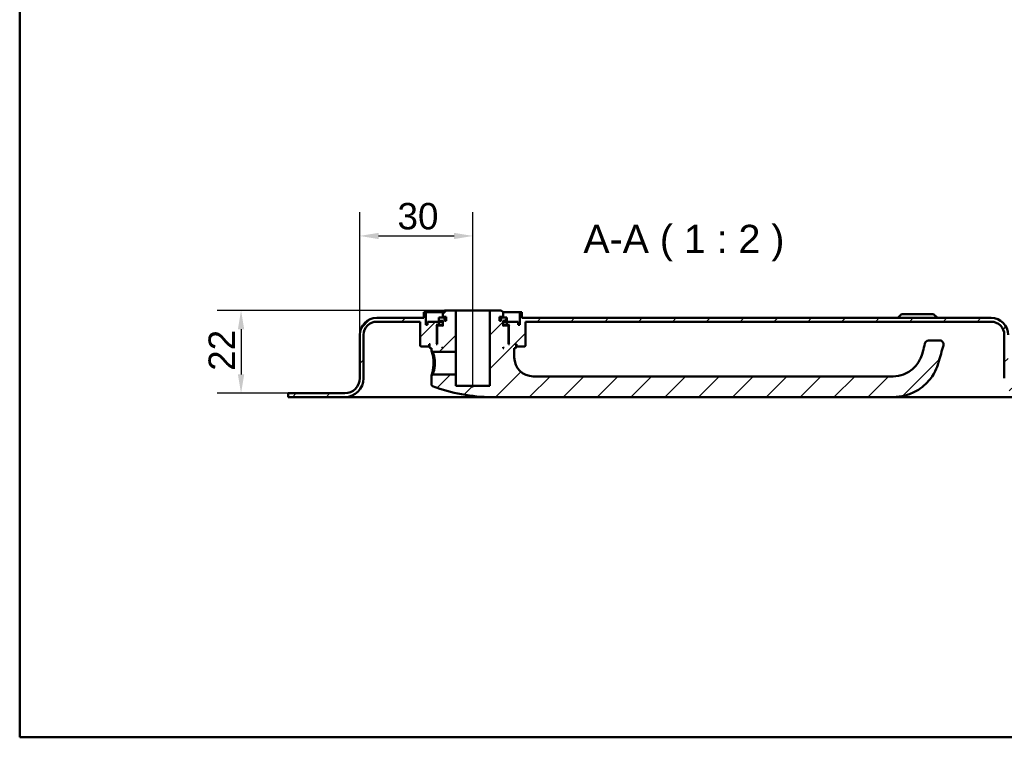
# Model space of a CAD drawing. Header units: millimetres. Extents: x 20 to 833, y 20 to 574.
# Tile 1 of 4: x 20 to 281, y 20 to 210. Entities that reach past the tile are written whole.
import ezdxf

# ---------------------------------------------------------------- set-up
doc = ezdxf.new("R2010")
doc.units = ezdxf.units.MM
doc.header["$LTSCALE"] = 2
for name, color, linetype, lineweight in [('Bemaßungen(DIN)', 7, 'Continuous', 25), ('Mittellinie(DIN)', 7, 'Continuous', 25), ('Sichtbare Kanten(DIN)', 7, 'Continuous', 50), ('Skizziergeometrie(DIN)', 7, 'Continuous', 50), ('Symbole(DIN)', 7, 'Continuous', 25)]:
    doc.layers.add(name, color=color, linetype=linetype, lineweight=lineweight)
doc.layers.add('Schraffur', color=179, linetype='Continuous', lineweight=9, true_color=0x1e1e47)
doc.styles.add('Aktuell-DINGroßer Text', font='arial.ttf')
doc.styles.add('STANDARD-DIN~0', font='arial.ttf')
doc.dimstyles.new('CAD-LAN', dxfattribs={"dimscale": 2, "dimtxt": 3.5, "dimasz": 2.5, "dimexe": 3.175, "dimexo": 0, "dimgap": 0.8, "dimtad": 1, "dimrnd": 1e-08, "dimtxsty": 'STANDARD-DIN~0', "dimcen": 0.09, "dimdle": 10, "dimclrd": 250, "dimclre": 250, "dimclrt": 250, "dimadec": 0, "dimazin": 2, "dimtfac": 1, "dimtmove": 0, "dimatfit": 3, "dimfxl": 1, "dimtolj": 1, "dimtzin": 0, "dimlwd": 25, "dimlwe": 25, "dimarcsym": 0})

# ---------------------------------------------------------------- blocks, each defined once
blk = doc.blocks.new('Ränder Standardrahmen')
at = {"layer": 'Skizziergeometrie(DIN)', "flags": 128}
blk.add_lwpolyline([(10, 10), (10, 287), (410, 287), (410, 10), (10, 10)], dxfattribs=at)
blk = doc.blocks.new('*D24')
at = {"layer": 'Bemaßungen(DIN)', "color": 250, "linetype": 'Continuous', "lineweight": 25, "true_color": 0x3f3f3f, "transparency": 16777216}
for p, q in [((132.73, 133.31), (72.38, 133.31)), ((78.73, 128.31), (78.73, 116.31)), ((91.23, 111.31), (72.38, 111.31))]:
    blk.add_line(p, q, dxfattribs=at)
at = {"layer": 'Bemaßungen(DIN)', "color": 250, "linetype": 'Continuous', "true_color": 0x3f3f3f, "transparency": 16777216}
for points in [[(77.9, 128.31), (79.56, 128.31), (78.73, 133.31)], [(77.9, 116.31), (79.56, 116.31), (78.73, 111.31)]]:
    blk.add_solid(points, dxfattribs=at)
at = {"layer": 'Defpoints', "color": 0, "linetype": 'Continuous', "transparency": 16777216}
for p in [(132.73, 133.31), (78.73, 111.31), (91.23, 111.31)]:
    blk.add_point(p, dxfattribs=at)
at = {"layer": 'Bemaßungen(DIN)', "color": 250, "linetype": 'Continuous', "lineweight": 25, "true_color": 0x3f3f3f, "transparency": 16777216, "insert": (70.1, 117.27), "char_height": 7, "attachment_point": 1, "rotation": 90, "style": 'STANDARD-DIN~0'}
blk.add_mtext('\\A1;22', dxfattribs=at)
blk = doc.blocks.new('*D25')
at = {"layer": 'Bemaßungen(DIN)', "color": 250, "linetype": 'Continuous', "lineweight": 25, "true_color": 0x3f3f3f, "transparency": 16777216}
for p, q in [((110.23, 126.81), (110.23, 159.42)), ((140.23, 138.31), (140.23, 159.42)), ((115.23, 153.07), (135.23, 153.07))]:
    blk.add_line(p, q, dxfattribs=at)
at = {"layer": 'Bemaßungen(DIN)', "color": 250, "linetype": 'Continuous', "true_color": 0x3f3f3f, "transparency": 16777216}
for points in [[(115.23, 153.9), (115.23, 152.23), (110.23, 153.07)], [(135.23, 153.9), (135.23, 152.23), (140.23, 153.07)]]:
    blk.add_solid(points, dxfattribs=at)
at = {"layer": 'Defpoints', "color": 0, "linetype": 'Continuous', "transparency": 16777216}
for p in [(140.23, 153.07), (140.23, 138.31), (110.23, 126.81)]:
    blk.add_point(p, dxfattribs=at)
at = {"layer": 'Bemaßungen(DIN)', "color": 250, "linetype": 'Continuous', "lineweight": 25, "true_color": 0x3f3f3f, "transparency": 16777216, "insert": (120.23, 161.82), "char_height": 7, "attachment_point": 1, "style": 'STANDARD-DIN~0'}
blk.add_mtext('\\A1;30', dxfattribs=at)

msp = doc.modelspace()

# ---------------------------------------------------------------- hatches: boundary and pattern name
at = {"layer": 'Schraffur'}
h = msp.add_hatch(dxfattribs=at)
h.set_pattern_fill('ANSI31', color=256, scale=50.8, style=0)
h.set_pattern_definition([(45, (0, 0), (-4.49013, 4.49013), [])])
edge = h.paths.add_edge_path()
edge.add_spline(control_points=[(129.601, 116.308), (129.539, 116.248), (129.477, 116.188), (129.353, 116.068), (129.291, 116.008), (129.228, 115.948)], knot_values=[-0.0518528, -0.0518528, -0.0518528, -0.0518528, -0.0260249, -0.0260249, -0.0001233, -0.0001233, -0.0001233, -0.0001233], degree=3, periodic=0)
edge.add_line((129.228, 115.948), (129.228, 113.65))
edge.add_spline(control_points=[(129.228, 113.65), (129.23, 113.614), (129.234, 113.579), (129.249, 113.509), (129.261, 113.475), (129.303, 113.382), (129.342, 113.329), (129.437, 113.24), (129.493, 113.205), (129.553, 113.183)], knot_values=[-0.0604142, -0.0604142, -0.0604142, -0.0604142, -0.0497834, -0.0497834, -0.0391479, -0.0391479, -0.0192802, -0.0192802, -0.000001, -0.000001, -0.000001, -0.000001], degree=3, periodic=0)
edge.add_ellipse((145.228, 154.474), major_axis=(-15.675, -41.291), ratio=1, start_angle=0, end_angle=20.78794)
edge.add_line((145.228, 110.308), (251.728, 110.308))
edge.add_spline(control_points=[(251.728, 110.308), (252.807, 110.308), (253.885, 110.451), (255.97, 111.003), (256.977, 111.413), (259.31, 112.74), (260.55, 113.808), (263.067, 117.001), (263.601, 118.863), (264.238, 121.083), (264.66, 122.558), (265.083, 124.032)], knot_values=[-1.0491095, -1.0491095, -1.0491095, -1.0491095, -0.9470066, -0.9470066, -0.8449364, -0.8449364, -0.6930009, -0.6930009, -0.4601825, -0.4601825, 0, 0, 0, 0], degree=3, periodic=0)
edge.add_ellipse((264.122, 124.308), major_axis=(0.961, -0.276), ratio=1, start_angle=0, end_angle=106)
edge.add_line((264.122, 125.308), (261.122, 125.308))
edge.add_ellipse((261.122, 124.308), major_axis=(0, 1), ratio=1, start_angle=0, end_angle=76.78481)
edge.add_spline(control_points=[(260.148, 124.536), (259.787, 123.001), (259.508, 121.735), (258.591, 119.713), (258.04, 118.843), (256.375, 117.273), (255.485, 116.709), (253.62, 115.993), (252.673, 115.808), (251.728, 115.808)], knot_values=[-1.4743943, -1.4743943, -1.4743943, -1.4743943, -0.9712289, -0.9712289, -0.5989666, -0.5989666, -0.2834298, -0.2834298, 0, 0, 0, 0], degree=3, periodic=0)
edge.add_line((251.728, 115.808), (156.228, 115.808))
edge.add_ellipse((156.228, 120.808), major_axis=(0, -5), ratio=1, start_angle=270, end_angle=360, ccw=False)
edge.add_line((151.228, 120.808), (151.228, 123.308))
edge.add_line((151.228, 123.308), (151.528, 123.308))
edge.add_line((151.528, 123.308), (151.728, 123.508))
edge.add_line((151.728, 123.508), (151.728, 124.108))
edge.add_line((151.728, 124.108), (151.528, 124.308))
edge.add_line((151.528, 124.308), (151.828, 124.308))
edge.add_line((151.828, 124.308), (151.828, 123.808))
edge.add_line((151.828, 123.808), (151.928, 123.708))
edge.add_line((151.928, 123.708), (154.028, 123.708))
edge.add_line((154.028, 123.708), (154.228, 123.908))
edge.add_line((154.228, 123.908), (154.228, 130.308))
edge.add_line((154.228, 130.308), (277.728, 130.308))
edge.add_ellipse((277.728, 126.808), major_axis=(0, 3.5), ratio=1, start_angle=270, end_angle=360, ccw=False)
edge.add_line((281.228, 126.808), (281.228, 115.308))
edge.add_ellipse((286.228, 115.308), major_axis=(-5, 0), ratio=1, start_angle=0, end_angle=90)
edge.add_line((286.228, 110.308), (301.228, 110.308))
edge.add_line((301.228, 110.308), (301.228, 111.308))
edge.add_line((301.228, 111.308), (286.228, 111.308))
edge.add_ellipse((286.228, 115.308), major_axis=(0, -4), ratio=1, start_angle=270, end_angle=360, ccw=False)
edge.add_line((282.228, 115.308), (282.228, 126.808))
edge.add_ellipse((277.728, 126.808), major_axis=(4.5, 0), ratio=1, start_angle=0, end_angle=90)
edge.add_line((277.728, 131.308), (153.228, 131.308))
edge.add_line((153.228, 131.308), (153.228, 132.808))
edge.add_line((153.228, 132.808), (152.728, 132.808))
edge.add_line((152.728, 132.808), (152.728, 129.508))
edge.add_line((152.728, 129.508), (152.228, 129.508))
edge.add_line((152.228, 129.508), (152.228, 130.308))
edge.add_line((152.228, 130.308), (149.228, 130.308))
edge.add_line((149.228, 130.308), (149.228, 129.508))
edge.add_line((149.228, 129.508), (149.978, 129.508))
edge.add_line((149.978, 129.508), (149.778, 129.308))
edge.add_line((149.778, 129.308), (149.778, 124.508))
edge.add_line((149.778, 124.508), (149.978, 124.308))
edge.add_line((149.978, 124.308), (149.728, 124.308))
edge.add_line((149.728, 124.308), (149.728, 129.108))
edge.add_line((149.728, 129.108), (149.528, 129.308))
edge.add_line((149.528, 129.308), (148.428, 129.308))
edge.add_line((148.428, 129.308), (148.228, 129.108))
edge.add_line((148.228, 129.108), (148.228, 130.508))
edge.add_line((148.228, 130.508), (149.245, 130.508))
edge.add_line((149.245, 130.508), (149.245, 131.408))
edge.add_line((149.245, 131.408), (147.743, 131.408))
edge.add_line((147.743, 131.408), (147.743, 130.508))
edge.add_line((147.743, 130.508), (147.328, 130.508))
edge.add_line((147.328, 130.508), (147.328, 131.608))
edge.add_line((147.328, 131.608), (148.228, 131.608))
edge.add_line((148.228, 131.608), (148.228, 132.808))
edge.add_line((148.228, 132.808), (147.728, 133.308))
edge.add_line((147.728, 133.308), (144.728, 133.308))
edge.add_line((144.728, 133.308), (144.728, 113.308))
edge.add_line((144.728, 113.308), (135.728, 113.308))
edge.add_line((135.728, 113.308), (135.728, 116.308))
edge.add_line((135.728, 116.308), (129.601, 116.308))
h.paths.add_polyline_path([(148.428, 123.308), (148.228, 123.308), (148.228, 123.508)], flags=0)
edge = h.paths.add_edge_path()
edge.add_spline(control_points=[(129.228, 122.668), (129.291, 122.608), (129.353, 122.548), (129.477, 122.428), (129.539, 122.368), (129.601, 122.308)], knot_values=[-0.0519542, -0.0519542, -0.0519542, -0.0519542, -0.0260254, -0.0260254, -0.0001817, -0.0001817, -0.0001817, -0.0001817], degree=3, periodic=0)
edge.add_line((129.601, 122.308), (135.728, 122.308))
edge.add_line((135.728, 122.308), (135.728, 133.308))
edge.add_line((135.728, 133.308), (132.728, 133.308))
edge.add_line((132.728, 133.308), (132.228, 132.808))
edge.add_line((132.228, 132.808), (132.228, 131.608))
edge.add_line((132.228, 131.608), (133.128, 131.608))
edge.add_line((133.128, 131.608), (133.128, 130.508))
edge.add_line((133.128, 130.508), (132.714, 130.508))
edge.add_line((132.714, 130.508), (132.714, 131.408))
edge.add_line((132.714, 131.408), (131.212, 131.408))
edge.add_line((131.212, 131.408), (131.212, 130.508))
edge.add_line((131.212, 130.508), (132.228, 130.508))
edge.add_line((132.228, 130.508), (132.228, 129.108))
edge.add_line((132.228, 129.108), (132.028, 129.308))
edge.add_line((132.028, 129.308), (130.928, 129.308))
edge.add_line((130.928, 129.308), (130.728, 129.108))
edge.add_line((130.728, 129.108), (130.728, 124.308))
edge.add_line((130.728, 124.308), (130.478, 124.308))
edge.add_line((130.478, 124.308), (130.678, 124.508))
edge.add_line((130.678, 124.508), (130.678, 129.308))
edge.add_line((130.678, 129.308), (130.478, 129.508))
edge.add_line((130.478, 129.508), (131.228, 129.508))
edge.add_line((131.228, 129.508), (131.228, 130.308))
edge.add_line((131.228, 130.308), (128.228, 130.308))
edge.add_line((128.228, 130.308), (128.228, 129.508))
edge.add_line((128.228, 129.508), (127.728, 129.508))
edge.add_line((127.728, 129.508), (127.728, 132.808))
edge.add_line((127.728, 132.808), (127.228, 132.808))
edge.add_line((127.228, 132.808), (127.228, 131.308))
edge.add_line((127.228, 131.308), (114.728, 131.308))
edge.add_ellipse((114.728, 126.808), major_axis=(0, 4.5), ratio=1, start_angle=0, end_angle=90)
edge.add_line((110.228, 126.808), (110.228, 115.308))
edge.add_ellipse((106.228, 115.308), major_axis=(4, 0), ratio=1, start_angle=270, end_angle=360, ccw=False)
edge.add_line((106.228, 111.308), (91.228, 111.308))
edge.add_line((91.228, 111.308), (91.228, 110.308))
edge.add_line((91.228, 110.308), (106.228, 110.308))
edge.add_ellipse((106.228, 115.308), major_axis=(0, -5), ratio=1, start_angle=0, end_angle=90)
edge.add_line((111.228, 115.308), (111.228, 126.808))
edge.add_ellipse((114.728, 126.808), major_axis=(-3.5, 0), ratio=1, start_angle=270, end_angle=360, ccw=False)
edge.add_line((114.728, 130.308), (126.228, 130.308))
edge.add_line((126.228, 130.308), (126.228, 123.908))
edge.add_line((126.228, 123.908), (126.428, 123.708))
edge.add_line((126.428, 123.708), (128.528, 123.708))
edge.add_line((128.528, 123.708), (128.628, 123.808))
edge.add_line((128.628, 123.808), (128.628, 124.308))
edge.add_line((128.628, 124.308), (128.928, 124.308))
edge.add_line((128.928, 124.308), (128.728, 124.108))
edge.add_line((128.728, 124.108), (128.728, 123.508))
edge.add_line((128.728, 123.508), (128.928, 123.308))
edge.add_line((128.928, 123.308), (129.228, 123.308))
edge.add_line((129.228, 123.308), (129.228, 122.668))
h.paths.add_polyline_path([(132.228, 123.308), (132.028, 123.308), (132.228, 123.508)], flags=0)

# ---------------------------------------------------------------- linework, layer by layer
at = {"layer": 'Mittellinie(DIN)', "linetype": 'Continuous'}
msp.add_line((140.228, 112.808), (140.228, 138.308), dxfattribs=at)
at = {"layer": 'Sichtbare Kanten(DIN)'}
for p, q in [((132.728, 133.308), (132.228, 132.808)), ((135.728, 133.308), (132.728, 133.308)), ((135.728, 122.308), (135.728, 133.308)), ((144.728, 133.308), (135.728, 133.308)), ((147.728, 133.308), (144.728, 133.308)), ((144.728, 133.308), (144.728, 113.308)), ((148.228, 132.808), (147.728, 133.308)), ((127.228, 131.308), (114.728, 131.308)), ((127.728, 132.808), (127.228, 132.808)), ((127.228, 132.808), (127.228, 131.308)), ((127.728, 129.508), (127.728, 132.808)), ((127.728, 132.808), (132.228, 132.808)), ((132.714, 131.408), (131.212, 131.408)), ((131.212, 131.408), (131.212, 130.508)), ((132.228, 132.808), (132.228, 131.608)), ((132.228, 131.608), (133.128, 131.608)), ((132.714, 130.508), (132.714, 131.408)), ((133.128, 131.408), (132.714, 131.408)), ((133.128, 131.608), (133.128, 130.508)), ((147.328, 130.508), (147.328, 131.608)), ((147.328, 131.608), (148.228, 131.608)), ((147.743, 131.408), (147.328, 131.408)), ((149.245, 131.408), (147.743, 131.408)), ((147.743, 131.408), (147.743, 130.508)), ((148.228, 131.608), (148.228, 132.808)), ((148.228, 132.808), (152.728, 132.808)), ((149.245, 130.508), (149.245, 131.408)), ((153.228, 132.808), (152.728, 132.808)), ((152.728, 132.808), (152.728, 129.508)), ((153.228, 131.308), (153.228, 132.808)), ((277.728, 131.308), (153.228, 131.308)), ((253.978, 132.308), (252.978, 131.308)), ((253.978, 132.308), (262.478, 132.308)), ((262.478, 132.308), (263.478, 131.308)), ((114.728, 130.308), (126.228, 130.308)), ((126.228, 130.308), (126.228, 123.908)), ((128.228, 129.508), (127.728, 129.508)), ((131.228, 130.308), (128.228, 130.308)), ((128.228, 130.308), (128.228, 129.508)), ((130.678, 129.308), (130.478, 129.508)), ((130.478, 129.508), (131.228, 129.508)), ((130.678, 124.508), (130.678, 129.308)), ((130.678, 129.308), (130.928, 129.308)), ((130.928, 129.308), (130.728, 129.108)), ((130.728, 129.108), (130.728, 124.308)), ((132.028, 129.308), (130.928, 129.308)), ((131.212, 130.508), (132.228, 130.508)), ((131.228, 129.508), (131.228, 130.308)), ((131.228, 130.308), (132.228, 130.308)), ((132.228, 129.508), (131.228, 129.508)), ((132.228, 129.108), (132.028, 129.308)), ((132.228, 129.308), (132.028, 129.308)), ((132.228, 130.508), (132.228, 129.108)), ((133.128, 130.508), (132.714, 130.508)), ((147.743, 130.508), (147.328, 130.508)), ((148.228, 129.108), (148.228, 130.508)), ((148.228, 130.508), (149.245, 130.508)), ((148.228, 130.308), (149.228, 130.308)), ((149.228, 129.508), (148.228, 129.508)), ((148.428, 129.308), (148.228, 129.108)), ((148.428, 129.308), (148.228, 129.308)), ((149.528, 129.308), (148.428, 129.308)), ((152.228, 130.308), (149.228, 130.308)), ((149.228, 130.308), (149.228, 129.508)), ((149.228, 129.508), (149.978, 129.508)), ((149.728, 129.108), (149.528, 129.308)), ((149.528, 129.308), (149.778, 129.308)), ((149.728, 124.308), (149.728, 129.108)), ((149.978, 129.508), (149.778, 129.308)), ((149.778, 129.308), (149.778, 124.508)), ((152.228, 129.508), (152.228, 130.308)), ((152.728, 129.508), (152.228, 129.508)), ((154.228, 123.908), (154.228, 130.308)), ((154.228, 130.308), (277.728, 130.308)), ((110.228, 126.808), (110.228, 115.308)), ((111.228, 115.308), (111.228, 126.808)), ((281.228, 126.808), (281.228, 115.308)), ((126.228, 123.908), (126.428, 123.708)), ((126.428, 123.708), (128.528, 123.708)), ((128.528, 123.708), (128.628, 123.808)), ((128.528, 123.708), (128.728, 123.708)), ((128.628, 123.808), (128.628, 124.308)), ((128.628, 124.308), (128.928, 124.308)), ((128.728, 123.808), (128.628, 123.808)), ((128.928, 124.308), (128.728, 124.108)), ((128.728, 124.108), (128.728, 123.508)), ((128.728, 123.508), (128.928, 123.308)), ((128.928, 123.308), (129.228, 123.308)), ((129.228, 123.308), (129.228, 122.668)), ((130.478, 124.308), (130.678, 124.508)), ((130.728, 124.308), (130.478, 124.308)), ((130.728, 124.508), (130.678, 124.508)), ((132.028, 123.308), (132.228, 123.508)), ((132.228, 123.308), (132.028, 123.308)), ((132.228, 123.508), (132.228, 123.308)), ((148.228, 123.308), (148.228, 123.508)), ((148.228, 123.508), (148.428, 123.308)), ((148.428, 123.308), (148.228, 123.308)), ((149.778, 124.508), (149.728, 124.508)), ((149.978, 124.308), (149.728, 124.308)), ((149.778, 124.508), (149.978, 124.308)), ((151.228, 120.808), (151.228, 123.308)), ((151.228, 123.308), (151.528, 123.308)), ((151.728, 124.108), (151.528, 124.308)), ((151.528, 124.308), (151.828, 124.308)), ((151.528, 123.308), (151.728, 123.508)), ((151.728, 123.508), (151.728, 124.108)), ((151.828, 123.808), (151.728, 123.808)), ((151.728, 123.708), (151.928, 123.708)), ((151.828, 124.308), (151.828, 123.808)), ((151.828, 123.808), (151.928, 123.708)), ((151.928, 123.708), (154.028, 123.708)), ((154.028, 123.708), (154.228, 123.908)), ((264.122, 125.308), (261.122, 125.308)), ((129.229, 122.668), (129.601, 122.308)), ((129.601, 122.308), (135.728, 122.308)), ((135.728, 122.308), (135.728, 116.308)), ((129.228, 115.948), (129.228, 113.65)), ((129.6, 116.308), (129.229, 115.948)), ((135.728, 116.308), (129.601, 116.308)), ((135.728, 113.308), (135.728, 116.308)), ((251.728, 115.808), (156.228, 115.808)), ((144.728, 113.308), (135.728, 113.308)), ((106.228, 111.308), (91.228, 111.308)), ((91.228, 111.308), (91.228, 110.308)), ((91.228, 110.308), (106.228, 110.308)), ((106.228, 110.308), (121.228, 110.308)), ((145.228, 110.308), (121.228, 110.308)), ((145.228, 110.308), (251.728, 110.308)), ((271.228, 110.308), (251.728, 110.308)), ((271.228, 110.308), (286.228, 110.308))]:
    msp.add_line(p, q, dxfattribs=at)
for centre, radius, start, end in [((114.728, 126.808), 4.5, 90, 180), ((277.728, 126.808), 4.5, 0, 90), ((114.728, 126.808), 3.5, 90, 180), ((277.728, 126.808), 3.5, 0, 90), ((261.122, 124.308), 1, 90, 166.78481), ((264.122, 124.308), 1, 344, 90), ((156.228, 120.808), 5, 180, 270), ((106.228, 115.308), 4, 270, 0), ((106.228, 115.308), 5, 270, 0), ((145.228, 154.474), 44.167, 249.21206, 270)]:
    msp.add_arc(centre, radius, start, end, dxfattribs=at)
for points, knots in [([(260.148, 124.536), (259.787, 123.001), (259.508, 121.735), (258.591, 119.713), (258.04, 118.843), (256.375, 117.273), (255.485, 116.709), (253.62, 115.993), (252.673, 115.808), (251.728, 115.808)], [-1.4743943, -1.4743943, -1.4743943, -1.4743943, -0.9712289, -0.9712289, -0.5989666, -0.5989666, -0.2834298, -0.2834298, 0, 0, 0, 0]), ([(251.728, 110.308), (252.807, 110.308), (253.885, 110.451), (255.97, 111.003), (256.977, 111.413), (259.31, 112.74), (260.55, 113.808), (263.067, 117.001), (263.601, 118.863), (264.238, 121.083), (264.66, 122.558), (265.083, 124.032)], [-1.0491095, -1.0491095, -1.0491095, -1.0491095, -0.9470066, -0.9470066, -0.8449364, -0.8449364, -0.6930009, -0.6930009, -0.4601825, -0.4601825, 0, 0, 0, 0]), ([(129.228, 122.668), (129.228, 122.667), (129.238, 122.639), (129.256, 122.583), (129.292, 122.47), (129.363, 122.247), (129.445, 121.934), (129.607, 121.307), (129.792, 120.32), (129.793, 119.309), (129.793, 119.308), (129.793, 119.308), (129.793, 119.308)], [-0.5287137, -0.5287137, -0.5287137, -0.5287137, -0.45322919, -0.45322919, -0.45322919, -0.30215279, -0.30215279, -0.30215279, 0, 0, 0, 0.00011229, 0.00011229, 0.00011229, 0.00011229]), ([(130.147, 119.308), (130.147, 119.308), (130.147, 119.308), (130.147, 119.309), (130.145, 120.211), (129.964, 121.095), (129.809, 121.652), (129.732, 121.931), (129.661, 122.131), (129.626, 122.232), (129.609, 122.282), (129.601, 122.308), (129.601, 122.308)], [2.11495722, 2.11495722, 2.11495722, 2.11495722, 2.11506954, 2.11506954, 2.11506954, 2.41722233, 2.41722233, 2.41722233, 2.56829872, 2.56829872, 2.56829872, 2.643797, 2.643797, 2.643797, 2.643797]), ([(129.793, 119.308), (129.793, 119.055), (129.783, 118.802), (129.764, 118.555), (129.745, 118.309), (129.717, 118.07), (129.683, 117.845), (129.616, 117.393), (129.526, 116.994), (129.445, 116.682), (129.363, 116.37), (129.292, 116.145), (129.256, 116.033), (129.238, 115.976), (129.228, 115.948), (129.228, 115.948)], [-2.11495724, -2.11495724, -2.11495724, -2.11495724, -2.03953134, -2.03953134, -2.03953134, -1.96399314, -1.96399314, -1.96399314, -1.81291674, -1.81291674, -1.81291674, -1.66184035, -1.66184035, -1.66184035, -1.58631311, -1.58631311, -1.58631311, -1.58631311]), ([(129.601, 116.308), (129.601, 116.308), (129.609, 116.333), (129.627, 116.384), (129.661, 116.485), (129.73, 116.685), (129.809, 116.964), (129.887, 117.242), (129.975, 117.599), (130.04, 118.002), (130.072, 118.203), (130.099, 118.416), (130.117, 118.636), (130.136, 118.856), (130.147, 119.082), (130.147, 119.308)], [3.70138027, 3.70138027, 3.70138027, 3.70138027, 3.77690989, 3.77690989, 3.77690989, 3.92798628, 3.92798628, 3.92798628, 4.07906268, 4.07906268, 4.07906268, 4.15460087, 4.15460087, 4.15460087, 4.23002676, 4.23002676, 4.23002676, 4.23002676]), ([(129.23, 113.65), (129.23, 113.614), (129.234, 113.579), (129.249, 113.509), (129.261, 113.475), (129.303, 113.382), (129.342, 113.329), (129.437, 113.24), (129.493, 113.205), (129.553, 113.182)], [-0.060414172, -0.060414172, -0.060414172, -0.060414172, -0.049783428, -0.049783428, -0.039147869, -0.039147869, -0.019280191, -0.019280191, -0.000001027, -0.000001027, -0.000001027, -0.000001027])]:
    msp.add_open_spline(points, degree=3, knots=knots, dxfattribs=at)

# ---------------------------------------------------------------- block references
at = {"xscale": 2, "yscale": 2, "zscale": 2}
msp.add_blockref('Ränder Standardrahmen', (0, 0), dxfattribs=at)

# ---------------------------------------------------------------- texts
at = {"layer": 'Symbole(DIN)', "color": 7, "insert": (169.556, 146.308), "char_height": 7.4676, "attachment_point": 7, "style": 'Aktuell-DINGroßer Text'}
msp.add_mtext('A-A ( 1 : 2 )', dxfattribs=at)

# ---------------------------------------------------------------- dimensions: what is measured, and where the dimension line sits
at = {"layer": 'Bemaßungen(DIN)', "color": 250, "linetype": 'Continuous', "lineweight": 25, "true_color": 0x3f3f3f}
for base, p1, p2, angle, picture, middle in [((140.228, 153.068), (110.228, 126.808), (140.228, 138.308), 180, '*D25', (125.228, 153.068)), ((78.728, 111.308), (132.728, 133.308), (91.228, 111.308), 90, '*D24', (78.728, 122.308))]:
    dim = msp.add_linear_dim(base=base, p1=p1, p2=p2, angle=angle, dimstyle='CAD-LAN', override={"dimgap": 0.8, "dimdec": 2, "dimtol": 0, "dimlim": 0, "dimtp": 0, "dimtm": 0, "dimtdec": 2, "dimtofl": 0, "dimatfit": 1}, dxfattribs=at)
    dim.commit()
    dim.dimension.update_dxf_attribs({"geometry": picture, "text_midpoint": middle, "dimtype": 160})

doc.saveas('drawing.dxf')
